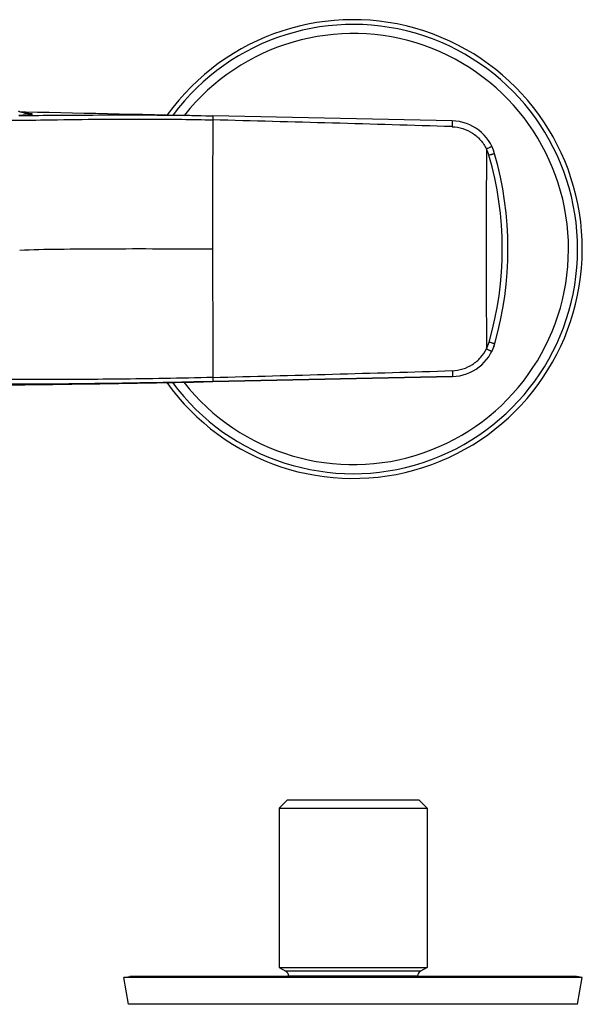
# Model space of a CAD drawing. Header units: millimetres. Extents: x 34 to 540, y 12 to 394.
# Tile 6 of 11: x 173 to 252, y 206 to 345. Entities that reach past the tile are written whole.
import ezdxf

# ---------------------------------------------------------------- set-up
doc = ezdxf.new("R2010")
doc.units = ezdxf.units.MM
doc.header["$LTSCALE"] = 32.67
doc.layers.get('0').update_dxf_attribs({"linetype": 'CONTINUOUS'})

msp = doc.modelspace()

# ---------------------------------------------------------------- linework, layer by layer
at = {"color": 7, "linetype": 'CONTINUOUS'}
for p, q in [((172.51, 332.34), (173.25, 332.33)), ((173.25, 332.33), (173.37, 332.33)), ((233.83, 331.04), (199.88, 331.76)), ((239.88, 299.49), (239.88, 299.49)), ((233.86, 294.83), (199.88, 294.1)), ((199.88, 294.1), (233.86, 294.83)), ((233.86, 294.83), (233.86, 294.83)), ((210.46, 234.82), (209.3, 233.66)), ((210.46, 234.82), (229.09, 234.82)), ((229.09, 234.82), (230.26, 233.66)), ((209.3, 233.66), (209.3, 211.09)), ((209.3, 233.66), (230.26, 233.66)), ((230.26, 233.66), (230.26, 211.09)), ((209.3, 211.09), (230.26, 211.09)), ((209.3, 211.09), (210.23, 210.56)), ((230.26, 211.09), (229.33, 210.56)), ((187.28, 209.67), (188.13, 209.82)), ((187.95, 205.86), (187.28, 209.67)), ((252.28, 209.67), (187.28, 209.67)), ((251.43, 209.82), (188.13, 209.82)), ((252.28, 209.67), (251.43, 209.82)), ((251.61, 205.86), (252.28, 209.67))]:
    msp.add_line(p, q, dxfattribs=at)
at = {"color": 9, "linetype": 'CONTINUOUS'}
for p, q in [((199.88, 328.66), (199.88, 328.63)), ((199.88, 294.1), (199.88, 294.1)), ((229.33, 210.56), (210.23, 210.56)), ((228.93, 209.86), (210.63, 209.86)), ((251.61, 205.86), (187.95, 205.86))]:
    msp.add_line(p, q, dxfattribs=at)
at = {"color": 7, "linetype": 'CONTINUOUS'}
msp.add_lwpolyline([(173.25, 332.15), (173.27, 332.15), (173.29, 332.14), (173.3, 332.14), (173.3, 332.14), (173.28, 332.15), (173.25, 332.15), (173.21, 332.16), (173.15, 332.17), (173.06, 332.19), (172.96, 332.21), (172.84, 332.24), (172.69, 332.29), (172.52, 332.34), (172.33, 332.41)], dxfattribs=at)
for centre, radius, start, end in [((219.78, 312.88), 32.5, 215.5679, 144.1676), ((233.69, 324.64), 6.4, 15.8666, 88.7727), ((192.33, 312.88), 49.4, 344.2731, 15.8666), ((233.72, 301.23), 6.4, 271.2273, 344.2727), ((233.71, 301.23), 6.41, 333.6474, 344.2617), ((143.28, 2935.88), 2642.39, 270.30248, 271.22731), ((209.83, 209.86), 0.8, 0, 60), ((229.73, 209.86), 0.8, 120, 180)]:
    msp.add_arc(centre, radius, start, end, dxfattribs=at)
at = {"color": 9, "linetype": 'CONTINUOUS'}
for centre, radius, start, end in [((219.78, 312.88), 31.83, 216.4086, 143.3275), ((219.78, 312.88), 30.54, 218.1422, 141.5886), ((31.39, -6246.42), 6579.76, 88.23698, 88.532646), ((6174.37, 312.34), 5974.52, 179.84374, 179.99478), ((2804.85, 312.88), 2566.2, 179.68363, 180.31545), ((233.65, 324.6), 5.61, 16.2223, 25.9077), ((193.5, 312.88), 47.43, 343.8748, 16.2684), ((6026.69, 313.12), 5826.83, 180.002365, 180.181286), ((233.67, 301.26), 5.61, 333.4136, 343.9148), ((30.05, 6928.52), 6636, 271.466478, 271.759894)]:
    msp.add_arc(centre, radius, start, end, dxfattribs=at)
for points, knots in [([(173.14, 332.17), (173.2, 332.17), (173.41, 332.15), (173.62, 332.13), (173.77, 332.12)], [0, 0, 0, 0, 0.285235, 1, 1, 1, 1]), ([(173.77, 332.12), (173.85, 332.11), (173.97, 332.1), (174.15, 332.07), (174.23, 332.05), (174.3, 332.02), (174.29, 331.99), (174.26, 331.97), (174.22, 331.96), (174.17, 331.95), (174.1, 331.93), (173.97, 331.91), (173.87, 331.9), (173.79, 331.89)], [0, 0, 0, 0, 0.213539, 0.368621, 0.465613, 0.508432, 0.523019, 0.548593, 0.587669, 0.6409, 0.708686, 0.791118, 1, 1, 1, 1]), ([(170.66, 331.13), (172.49, 331.13), (176.63, 331.19), (183.46, 331.29), (191.37, 331.32), (196.97, 331.26), (199.88, 331.18)], [0, 0, 0, 0, 0.188044, 0.425067, 0.700442, 1, 1, 1, 1]), ([(173.79, 331.89), (173.7, 331.89), (173.24, 331.85), (172.77, 331.82), (172.39, 331.81)], [0, 0, 0, 0, 0.191134, 1, 1, 1, 1]), ([(199.88, 331.76), (199.88, 331.76), (199.88, 331.74), (199.88, 331.72), (199.88, 331.66), (199.88, 331.6), (199.88, 331.51), (199.88, 331.37), (199.88, 331.26), (199.88, 331.18)], [0, 0, 0, 0, 0.018132, 0.0708, 0.157066, 0.274994, 0.421896, 0.594414, 1, 1, 1, 1]), ([(199.88, 331.18), (199.88, 330.97), (199.88, 330.13), (199.88, 329.29), (199.88, 328.66)], [0, 0, 0, 0, 0.248499, 1, 1, 1, 1]), ([(233.83, 331.04), (233.83, 331.04), (233.83, 331.03), (233.83, 331.02), (233.83, 331), (233.83, 330.96), (233.83, 330.89), (233.83, 330.79), (233.83, 330.67), (233.83, 330.48), (233.83, 330.33), (233.82, 330.22)], [0, 0, 0, 0, 0.004931, 0.019053, 0.042369, 0.074701, 0.165261, 0.287682, 0.437821, 0.610587, 1, 1, 1, 1]), ([(233.82, 330.22), (234.33, 330.21), (235.34, 330.03), (236.73, 329.37), (237.9, 328.36), (238.47, 327.51), (238.69, 327.05)], [0, 0, 0, 0, 0.249984, 0.499984, 0.749992, 1, 1, 1, 1]), ([(239.46, 327.41), (239.46, 327.41), (239.45, 327.41), (239.44, 327.41), (239.42, 327.4), (239.39, 327.38), (239.32, 327.35), (239.23, 327.31), (239.11, 327.25), (238.93, 327.17), (238.79, 327.1), (238.69, 327.05)], [0, 0, 0, 0, 0.004842, 0.019052, 0.042558, 0.075159, 0.166411, 0.289566, 0.440241, 0.61307, 1, 1, 1, 1]), ([(239.85, 326.39), (239.85, 326.39), (239.84, 326.39), (239.83, 326.39), (239.81, 326.38), (239.77, 326.37), (239.7, 326.35), (239.6, 326.33), (239.48, 326.29), (239.29, 326.24), (239.14, 326.2), (239.03, 326.17)], [0, 0, 0, 0, 0.004902, 0.01912, 0.042616, 0.075194, 0.166378, 0.289455, 0.440066, 0.612872, 1, 1, 1, 1]), ([(199.85, 312.88), (197.32, 312.88), (192.29, 312.89), (185, 312.89), (178.41, 312.85), (174.32, 312.77), (172.5, 312.69)], [0, 0, 0, 0, 0.277361, 0.551909, 0.800113, 1, 1, 1, 1]), ([(233.85, 295.64), (234.35, 295.66), (235.36, 295.83), (236.74, 296.48), (237.89, 297.46), (238.47, 298.3), (238.69, 298.75)], [0, 0, 0, 0, 0.249981, 0.499982, 0.749991, 1, 1, 1, 1]), ([(238.69, 298.75), (238.79, 298.7), (238.93, 298.63), (239.11, 298.55), (239.22, 298.49), (239.32, 298.45), (239.38, 298.42), (239.42, 298.4), (239.44, 298.39), (239.45, 298.39), (239.45, 298.38), (239.45, 298.38)], [0, 0, 0, 0, 0.386944, 0.559771, 0.710441, 0.833593, 0.924845, 0.957447, 0.980956, 0.995168, 1, 1, 1, 1]), ([(239.06, 299.71), (239.17, 299.68), (239.32, 299.64), (239.51, 299.59), (239.64, 299.55), (239.73, 299.53), (239.8, 299.51), (239.84, 299.5), (239.86, 299.49), (239.87, 299.49), (239.88, 299.49), (239.88, 299.49)], [0, 0, 0, 0, 0.387194, 0.560005, 0.71061, 0.833674, 0.924844, 0.957415, 0.980905, 0.995115, 1, 1, 1, 1]), ([(199.88, 294.69), (197.6, 294.63), (193.14, 294.53), (186.72, 294.44), (180.86, 294.39), (176.41, 294.38), (173.26, 294.39), (171.25, 294.41), (169.5, 294.44), (168.01, 294.48), (166.81, 294.53), (165.99, 294.59), (165.47, 294.64), (165.2, 294.67), (165, 294.71), (164.89, 294.74), (164.85, 294.76)], [0, 0, 0, 0, 0.195671, 0.381131, 0.549939, 0.697393, 0.761786, 0.819312, 0.869526, 0.912008, 0.946418, 0.972565, 0.982514, 0.990384, 0.996196, 1, 1, 1, 1]), ([(199.88, 294.69), (199.88, 294.61), (199.88, 294.49), (199.88, 294.35), (199.88, 294.27), (199.88, 294.2), (199.88, 294.15), (199.88, 294.12), (199.88, 294.1), (199.88, 294.1)], [0, 0, 0, 0, 0.405221, 0.577656, 0.724536, 0.8425, 0.928853, 0.98166, 1, 1, 1, 1]), ([(233.85, 295.64), (233.85, 295.54), (233.86, 295.38), (233.86, 295.19), (233.86, 295.07), (233.86, 294.97), (233.86, 294.9), (233.86, 294.87), (233.86, 294.84), (233.86, 294.84), (233.86, 294.83), (233.86, 294.83)], [0, 0, 0, 0, 0.389205, 0.561919, 0.712039, 0.834476, 0.925083, 0.957451, 0.980811, 0.994988, 1, 1, 1, 1])]:
    msp.add_open_spline(points, degree=3, knots=knots, dxfattribs=at)
at = {"color": 7, "linetype": 'CONTINUOUS'}
msp.add_open_spline([(173.37, 332.33), (182.21, 332.14), (191.04, 331.95), (199.88, 331.76)], degree=3, dxfattribs=at)
for points, knots in [([(172.39, 331.81), (174.23, 331.82), (178.28, 331.85), (184.8, 331.89), (192.11, 331.89), (197.23, 331.82), (199.88, 331.76)], [0, 0, 0, 0, 0.201361, 0.441303, 0.711304, 1, 1, 1, 1]), ([(199.88, 294.1), (197.54, 294.05), (192.98, 293.96), (186.4, 293.85), (180.39, 293.77), (175.83, 293.73), (172.6, 293.73), (170.54, 293.74), (168.74, 293.76), (167.22, 293.79), (165.99, 293.83), (165.14, 293.87), (164.62, 293.92), (164.34, 293.95), (164.13, 293.99), (164.02, 294.02), (163.98, 294.04)], [0, 0, 0, 0, 0.195451, 0.380823, 0.549655, 0.697188, 0.761621, 0.819187, 0.869439, 0.911957, 0.946401, 0.972571, 0.982527, 0.990399, 0.996207, 1, 1, 1, 1])]:
    msp.add_open_spline(points, degree=3, knots=knots, dxfattribs=at)

doc.saveas('drawing.dxf')
